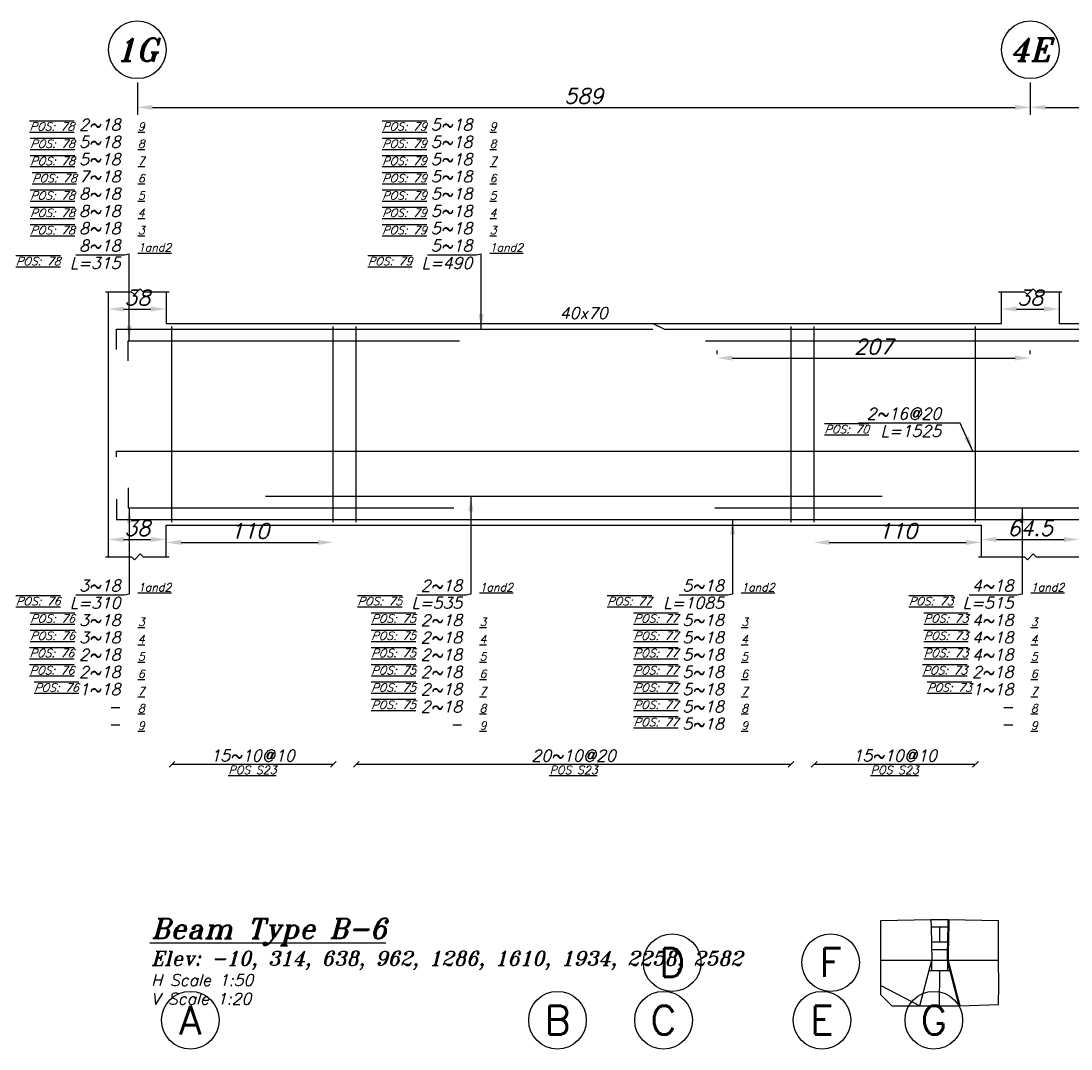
# Model space of a CAD drawing. Header units: inches. Extents: x 826 to 1034, y 702 to 834.
# Tile 76 of 93: x 972 to 986, y 790 to 803. Entities that reach past the tile are written whole.
import ezdxf
from ezdxf.enums import TextEntityAlignment as Align

# ---------------------------------------------------------------- set-up
doc = ezdxf.new("R2010")
doc.units = ezdxf.units.IN
doc.header["$MEASUREMENT"] = 0
doc.layers.add('SAZE_DRAWINGS', color=7, linetype='Continuous')
doc.styles.add('SAZE_STYLE', font='romansp.shx', dxfattribs={"oblique": 15})
doc.styles.add('SAZE_STYLE1', font='romant.shx', dxfattribs={"oblique": 15})
doc.dimstyles.new('SAZE_DIM_STYLE', dxfattribs={"dimtxt": 0.2, "dimasz": 0.2, "dimexe": 0.1, "dimexo": 0.05, "dimgap": 0.05, "dimtad": 0, "dimzin": 0, "dimdsep": 46, "dimtxsty": 'SAZE_STYLE', "dimcen": 0.09, "dimclrd": 2, "dimclre": 2, "dimclrt": 3, "dimadec": 0, "dimazin": 0, "dimtfac": 1, "dimtdec": 4, "dimtix": 1, "dimtmove": 1, "dimatfit": 3, "dimfxl": 1, "dimtolj": 1, "dimtzin": 0, "dimarcsym": 0})

# ---------------------------------------------------------------- blocks, each defined once
blk = doc.blocks.new('*D1838')
at = {"layer": 'Defpoints', "color": 0, "transparency": 16777216}
for p in [(973.244, 799.877), (974.005, 799.877), (974.005, 799.649)]:
    blk.add_point(p, dxfattribs=at)
at = {"layer": 'SAZE_DRAWINGS', "color": 2, "lineweight": -2, "transparency": 16777216}
blk.add_line((973.444, 799.649), (973.805, 799.649), dxfattribs=at)
at = {"layer": 'SAZE_DRAWINGS', "color": 2, "transparency": 16777216}
for points in [[(973.444, 799.682), (973.444, 799.616), (973.244, 799.649)], [(973.805, 799.682), (973.805, 799.616), (974.005, 799.649)]]:
    blk.add_solid(points, dxfattribs=at)
at = {"layer": 'SAZE_DRAWINGS', "color": 3, "transparency": 16777216, "insert": (973.625, 799.799), "char_height": 0.2, "attachment_point": 5, "style": 'SAZE_STYLE'}
blk.add_mtext('\\A1;38', dxfattribs=at)
blk = doc.blocks.new('*D1839')
at = {"layer": 'Defpoints', "color": 0, "transparency": 16777216}
for p in [(974.005, 796.608), (973.244, 796.38), (974.005, 796.38)]:
    blk.add_point(p, dxfattribs=at)
at = {"layer": 'SAZE_DRAWINGS', "color": 2, "lineweight": -2, "transparency": 16777216}
blk.add_line((973.444, 796.608), (973.805, 796.608), dxfattribs=at)
at = {"layer": 'SAZE_DRAWINGS', "color": 2, "transparency": 16777216}
for points in [[(973.444, 796.641), (973.444, 796.575), (973.244, 796.608)], [(973.805, 796.641), (973.805, 796.575), (974.005, 796.608)]]:
    blk.add_solid(points, dxfattribs=at)
at = {"layer": 'SAZE_DRAWINGS', "color": 3, "transparency": 16777216, "insert": (973.625, 796.758), "char_height": 0.2, "attachment_point": 5, "style": 'SAZE_STYLE'}
blk.add_mtext('\\A1;38', dxfattribs=at)
blk = doc.blocks.new('*D1840')
at = {"layer": 'Defpoints', "color": 0, "transparency": 16777216}
for p in [(985.024, 799.877), (985.784, 799.877), (985.784, 799.649)]:
    blk.add_point(p, dxfattribs=at)
at = {"layer": 'SAZE_DRAWINGS', "color": 2, "lineweight": -2, "transparency": 16777216}
blk.add_line((985.224, 799.649), (985.584, 799.649), dxfattribs=at)
at = {"layer": 'SAZE_DRAWINGS', "color": 2, "transparency": 16777216}
for points in [[(985.224, 799.682), (985.224, 799.616), (985.024, 799.649)], [(985.584, 799.682), (985.584, 799.616), (985.784, 799.649)]]:
    blk.add_solid(points, dxfattribs=at)
at = {"layer": 'SAZE_DRAWINGS', "color": 3, "transparency": 16777216, "insert": (985.404, 799.799), "char_height": 0.2, "attachment_point": 5, "style": 'SAZE_STYLE'}
blk.add_mtext('\\A1;38', dxfattribs=at)
blk = doc.blocks.new('*D1841')
at = {"layer": 'Defpoints', "color": 0, "transparency": 16777216}
for p in [(986.05, 796.608), (984.758, 796.38), (986.05, 796.38)]:
    blk.add_point(p, dxfattribs=at)
at = {"layer": 'SAZE_DRAWINGS', "color": 2, "lineweight": -2, "transparency": 16777216}
blk.add_line((984.958, 796.608), (985.85, 796.608), dxfattribs=at)
at = {"layer": 'SAZE_DRAWINGS', "color": 2, "transparency": 16777216}
for points in [[(984.958, 796.641), (984.958, 796.575), (984.758, 796.608)], [(985.85, 796.641), (985.85, 796.575), (986.05, 796.608)]]:
    blk.add_solid(points, dxfattribs=at)
at = {"layer": 'SAZE_DRAWINGS', "color": 3, "transparency": 16777216, "insert": (985.404, 796.758), "char_height": 0.2, "attachment_point": 5, "style": 'SAZE_STYLE'}
blk.add_mtext('\\A1;64.5', dxfattribs=at)
blk = doc.blocks.new('*D1796')
at = {"layer": 'Defpoints', "color": 0, "transparency": 16777216}
for p in [(973.625, 802.69), (985.404, 802.69), (985.404, 802.31)]:
    blk.add_point(p, dxfattribs=at)
at = {"layer": 'SAZE_DRAWINGS', "color": 2, "lineweight": -2, "transparency": 16777216}
for p, q in [((973.625, 802.64), (973.625, 802.21)), ((985.404, 802.64), (985.404, 802.21)), ((973.825, 802.31), (985.204, 802.31))]:
    blk.add_line(p, q, dxfattribs=at)
at = {"layer": 'SAZE_DRAWINGS', "color": 2, "transparency": 16777216}
for points in [[(973.825, 802.343), (973.825, 802.277), (973.625, 802.31)], [(985.204, 802.343), (985.204, 802.277), (985.404, 802.31)]]:
    blk.add_solid(points, dxfattribs=at)
at = {"layer": 'SAZE_DRAWINGS', "color": 3, "transparency": 16777216, "insert": (979.514, 802.46), "char_height": 0.2, "attachment_point": 5, "style": 'SAZE_STYLE'}
blk.add_mtext('\\A1;589', dxfattribs=at)
blk = doc.blocks.new('*D1797')
at = {"layer": 'Defpoints', "color": 0, "transparency": 16777216}
for p in [(985.404, 802.69), (995.594, 802.69), (995.594, 802.31)]:
    blk.add_point(p, dxfattribs=at)
at = {"layer": 'SAZE_DRAWINGS', "color": 2, "lineweight": -2, "transparency": 16777216}
for p, q in [((985.404, 802.64), (985.404, 802.21)), ((995.594, 802.64), (995.594, 802.21)), ((985.604, 802.31), (995.394, 802.31))]:
    blk.add_line(p, q, dxfattribs=at)
at = {"layer": 'SAZE_DRAWINGS', "color": 2, "transparency": 16777216}
for points in [[(985.604, 802.343), (985.604, 802.277), (985.404, 802.31)], [(995.394, 802.343), (995.394, 802.277), (995.594, 802.31)]]:
    blk.add_solid(points, dxfattribs=at)
at = {"layer": 'SAZE_DRAWINGS', "color": 3, "transparency": 16777216, "insert": (990.499, 802.46), "char_height": 0.2, "attachment_point": 5, "style": 'SAZE_STYLE'}
blk.add_mtext('\\A1;510', dxfattribs=at)
blk = doc.blocks.new('*D1798')
at = {"layer": 'Defpoints', "color": 0, "transparency": 16777216}
for p in [(981.273, 799.003), (985.404, 799.003), (985.404, 799.003)]:
    blk.add_point(p, dxfattribs=at)
at = {"layer": 'SAZE_DRAWINGS', "color": 2, "lineweight": -2, "transparency": 16777216}
for p, q in [((981.273, 799.053), (981.273, 799.103)), ((985.404, 799.053), (985.404, 799.103)), ((981.473, 799.003), (985.204, 799.003))]:
    blk.add_line(p, q, dxfattribs=at)
at = {"layer": 'SAZE_DRAWINGS', "color": 2, "transparency": 16777216}
for points in [[(981.473, 799.036), (981.473, 798.969), (981.273, 799.003)], [(985.204, 799.036), (985.204, 798.969), (985.404, 799.003)]]:
    blk.add_solid(points, dxfattribs=at)
at = {"layer": 'SAZE_DRAWINGS', "color": 3, "transparency": 16777216, "insert": (983.338, 799.153), "char_height": 0.2, "attachment_point": 5, "style": 'SAZE_STYLE'}
blk.add_mtext('\\A1;207', dxfattribs=at)
blk = doc.blocks.new('*D1799')
at = {"layer": 'Defpoints', "color": 0, "transparency": 16777216}
for p in [(974.005, 796.57), (976.21, 796.57), (976.21, 796.57)]:
    blk.add_point(p, dxfattribs=at)
at = {"layer": 'SAZE_DRAWINGS', "color": 2, "lineweight": -2, "transparency": 16777216}
blk.add_line((974.205, 796.57), (976.01, 796.57), dxfattribs=at)
at = {"layer": 'SAZE_DRAWINGS', "color": 2, "transparency": 16777216}
for points in [[(974.205, 796.603), (974.205, 796.536), (974.005, 796.57)], [(976.01, 796.603), (976.01, 796.536), (976.21, 796.57)]]:
    blk.add_solid(points, dxfattribs=at)
at = {"layer": 'SAZE_DRAWINGS', "color": 3, "transparency": 16777216, "insert": (975.107, 796.72), "char_height": 0.2, "attachment_point": 5, "style": 'SAZE_STYLE'}
blk.add_mtext('\\A1;110', dxfattribs=at)
blk = doc.blocks.new('*D1800')
at = {"layer": 'Defpoints', "color": 0, "transparency": 16777216}
for p in [(982.553, 796.57), (984.758, 796.57), (984.758, 796.57)]:
    blk.add_point(p, dxfattribs=at)
at = {"layer": 'SAZE_DRAWINGS', "color": 2, "lineweight": -2, "transparency": 16777216}
blk.add_line((982.753, 796.57), (984.558, 796.57), dxfattribs=at)
at = {"layer": 'SAZE_DRAWINGS', "color": 2, "transparency": 16777216}
for points in [[(982.753, 796.603), (982.753, 796.536), (982.553, 796.57)], [(984.558, 796.603), (984.558, 796.536), (984.758, 796.57)]]:
    blk.add_solid(points, dxfattribs=at)
at = {"layer": 'SAZE_DRAWINGS', "color": 3, "transparency": 16777216, "insert": (983.655, 796.72), "char_height": 0.2, "attachment_point": 5, "style": 'SAZE_STYLE'}
blk.add_mtext('\\A1;110', dxfattribs=at)

msp = doc.modelspace()

# ---------------------------------------------------------------- linework, layer by layer
at = {"layer": 'SAZE_DRAWINGS', "color": 8}
for points in [[(973.2065, 799.877), (973.5486, 799.877), (973.5866, 799.839), (973.6626, 799.915), (973.7006, 799.877), (974.0428, 799.877)], [(984.9859, 799.877), (985.328, 799.877), (985.366, 799.839), (985.442, 799.915), (985.48, 799.877), (985.8222, 799.877)], [(973.2065, 796.3798), (973.5486, 796.3798), (973.5866, 796.3417), (973.6626, 796.4178), (973.7006, 796.3798), (974.0428, 796.3798)], [(984.7198, 796.3798), (985.328, 796.3798), (985.366, 796.3417), (985.442, 796.4178), (985.48, 796.3798), (986.0883, 796.3798)], [(983.4349, 791.5785), (984.0943, 791.5945)], [(983.4349, 791.0564), (983.4349, 791.5785)], [(984.0943, 791.5945), (984.0964, 791.4981)], [(984.0943, 791.5945), (984.3272, 791.5945)], [(984.0964, 791.4981), (984.1063, 791.0564)], [(984.0964, 791.4981), (984.325, 791.4981)], [(984.2107, 791.2974), (984.2107, 791.4981)], [(984.3272, 791.5945), (984.9865, 791.5785)], [(984.9865, 791.0564), (984.9865, 791.5785)], [(984.1032, 791.197), (984.3183, 791.197)], [(984.1049, 791.2975), (984.3165, 791.2975)], [(983.4349, 791.0564), (984.1063, 791.0564)], [(983.4349, 790.7232), (983.4349, 791.0564)], [(983.9465, 790.4541), (984.1063, 791.0564)], [(984.1063, 790.9199), (984.1063, 791.0564)], [(984.1063, 791.0564), (984.3151, 791.0564)], [(984.3151, 790.9199), (984.3151, 791.0564)], [(984.3151, 791.0564), (984.9865, 791.0564)], [(984.9885, 790.7232), (984.9865, 791.0564)], [(984.0701, 790.9199), (984.3505, 790.9199)], [(984.2087, 790.4541), (984.2103, 790.9199)], [(983.4349, 790.5979), (983.4349, 790.7232)], [(983.4349, 790.7232), (983.9465, 790.4541)], [(984.9865, 790.4702), (984.9885, 790.7232)], [(983.4349, 790.5979), (983.5779, 790.4541)], [(983.5779, 790.4541), (983.9465, 790.4541)], [(983.9465, 790.4541), (984.4709, 790.4541)], [(984.4709, 790.4541), (984.9865, 790.4702)]]:
    msp.add_lwpolyline(points, dxfattribs=at)
at = {"layer": 'SAZE_DRAWINGS', "color": 3, "linetype": 'Continuous'}
for points in [[(973.2445, 796.3798), (973.2445, 799.877)], [(974.0048, 799.877), (974.0048, 799.4589), (985.0239, 799.4589), (985.0239, 799.877)], [(985.7842, 799.877), (985.7842, 799.4589), (995.138, 799.4589), (995.138, 799.877)], [(974.0048, 796.3798), (974.0048, 796.7979), (984.7578, 796.7979), (984.7578, 796.3798)]]:
    msp.add_lwpolyline(points, dxfattribs=at)
at = {"layer": 'SAZE_DRAWINGS', "color": 6, "linetype": 'Continuous'}
for points in [[(973.3509, 799.1167), (973.3509, 799.3828), (980.4266, 799.3828)], [(978.602, 799.4589), (980.4266, 799.4589), (980.5787, 799.3828), (995.9439, 799.3828), (995.9439, 799.1167)], [(973.503, 798.9647), (973.503, 799.2308), (977.8745, 799.2308)], [(981.1209, 799.2308), (995.7919, 799.2308), (995.7919, 798.9244)], [(973.503, 797.2921), (973.503, 797.026), (977.7985, 797.026)], [(975.3138, 797.178), (983.4487, 797.178)], [(973.3509, 797.14), (973.3509, 796.8739), (989.485, 796.8739)], [(981.2453, 797.026), (989.0761, 797.026)]]:
    msp.add_lwpolyline(points, dxfattribs=at)
at = {"layer": 'SAZE_DRAWINGS', "color": 4, "linetype": 'Continuous'}
for points in [[(974.0808, 796.8359), (974.0808, 799.4208)], [(976.2095, 796.8359), (976.2095, 799.4208)], [(976.5136, 796.8359), (976.5136, 799.4208)], [(982.2489, 796.8359), (982.2489, 799.4208)], [(982.553, 796.8359), (982.553, 799.4208)], [(984.6818, 796.8359), (984.6818, 799.4208)]]:
    msp.add_lwpolyline(points, dxfattribs=at)
at = {"layer": 'SAZE_DRAWINGS', "color": 5, "linetype": 'Continuous'}
msp.add_lwpolyline([(973.3509, 797.6976), (973.3509, 797.7736), (995.9439, 797.7736), (995.9439, 797.6976)], dxfattribs=at)
at = {"layer": 'SAZE_DRAWINGS', "color": 1}
for points in [[(974.0428, 793.6048), (974.1188, 793.6808)], [(974.0808, 793.6428), (976.2095, 793.6428)], [(976.1715, 793.6048), (976.2475, 793.6808)], [(976.4756, 793.6048), (976.5517, 793.6808)], [(976.5136, 793.6428), (982.2489, 793.6428)], [(982.2109, 793.6048), (982.2869, 793.6808)], [(982.515, 793.6048), (982.591, 793.6808)], [(982.553, 793.6428), (984.6818, 793.6428)], [(984.6437, 793.6048), (984.7198, 793.6808)]]:
    msp.add_lwpolyline(points, dxfattribs=at)
at = {"layer": 'SAZE_DRAWINGS', "color": 1, "const_width": 0.0304}
msp.add_lwpolyline([(984.4709, 790.4541), (984.3151, 791.0564), (984.325, 791.4981), (984.3272, 791.5945)], dxfattribs=at)
at = {"layer": 'SAZE_DRAWINGS', "color": 2}
for centre in [(980.6805, 791.0252), (982.7712, 791.0252), (974.3246, 790.2649), (979.1675, 790.2649), (980.5664, 790.2649), (982.6572, 790.2649), (984.1321, 790.2649)]:
    msp.add_circle(centre, 0.3801, dxfattribs=at)
for centre in [(973.6246, 803.0701), (985.404, 803.0701)]:
    msp.add_ellipse(centre, major_axis=(0.3801, 0), ratio=1, dxfattribs=at)

# ---------------------------------------------------------------- texts
at = {"layer": 'SAZE_DRAWINGS', "color": 3, "style": 'SAZE_STYLE1', "oblique": 15}
for s, p in [('1G', (973.6246, 803.0701)), ('4E', (985.404, 803.0701))]:
    msp.add_text(s, height=0.30411, dxfattribs=at).set_placement(p, align=Align.MIDDLE_CENTER)
at = {"layer": 'SAZE_DRAWINGS', "color": 2, "style": 'SAZE_STYLE1', "oblique": 15}
msp.add_text('40x70', height=0.15205, dxfattribs=at).set_placement((979.5143, 799.5957), align=Align.MIDDLE_CENTER)
at = {"layer": 'SAZE_DRAWINGS', "color": 3, "style": 'SAZE_STYLE', "oblique": 15}
for s, p in [('15~10@10', (975.1452, 793.6808)), ('20~10@20', (979.3813, 793.6808)), ('15~10@10', (983.6174, 793.6808))]:
    msp.add_text(s, height=0.15205, dxfattribs=at).set_placement(p, align=Align.CENTER)
at = {"layer": 'SAZE_DRAWINGS', "color": 2, "style": 'SAZE_STYLE', "oblique": 15}
for p in [(975.1453, 793.62), (979.3814, 793.62), (983.6175, 793.62)]:
    msp.add_text('%%U%%OPOS S23', height=0.106438, dxfattribs=at).set_placement(p, align=Align.TOP_CENTER)
at = {"layer": 'SAZE_DRAWINGS', "color": 4, "style": 'SAZE_STYLE1', "oblique": 15}
msp.add_text('%%UBeam Type B-6', height=0.266095, dxfattribs=at).set_placement((973.8061, 791.3411))
at = {"layer": 'SAZE_DRAWINGS', "color": 2, "style": 'SAZE_STYLE1', "oblique": 15}
for s, height, p in [('Elev: -10, 314, 638, 962, 1286, 1610, 1934, 2258, 2582', 0.190068, (973.8061, 790.9863)), ('H Scale 1:50', 0.152054, (973.8061, 790.7166)), ('V Scale 1:20', 0.152054, (973.8061, 790.4704))]:
    msp.add_text(s, height=height, dxfattribs=at).set_placement(p)
at = {"layer": 'SAZE_DRAWINGS', "color": 3, "style": 'SAZE_STYLE'}
for s, p in [('D', (980.6805, 791.0252)), ('F', (982.7712, 791.0252)), ('A', (974.3246, 790.2649)), ('B', (979.1675, 790.2649)), ('C', (980.5664, 790.2649)), ('E', (982.6572, 790.2649)), ('G', (984.1321, 790.2649))]:
    msp.add_text(s, height=0.3801, dxfattribs=at).set_placement(p, align=Align.MIDDLE_CENTER)
at = {"layer": 'SAZE_DRAWINGS', "color": 2, "style": 'SAZE_STYLE'}
for s, insert, char_height, attachment_point in [('{\\Q20;\\L\\OPOS: 78}', (972.7923, 802.0058), 0.106438, 9), ('{\\Q20;\\L\\OPOS: 79}', (977.4419, 802.0058), 0.106438, 9), ('{\\L9}', (973.6322, 802.0058), 0.10644, 7), ('{\\L9}', (978.2733, 802.0058), 0.10644, 7), ('{\\Q20;\\L\\OPOS: 78}', (972.8008, 801.7777), 0.106438, 9), ('{\\L8}', (973.6322, 801.7777), 0.10644, 7), ('{\\Q20;\\L\\OPOS: 79}', (977.4419, 801.7777), 0.106438, 9), ('{\\L8}', (978.2733, 801.7777), 0.10644, 7), ('{\\Q20;\\L\\OPOS: 78}', (972.8008, 801.5496), 0.106438, 9), ('{\\L7}', (973.6322, 801.5496), 0.10644, 7), ('{\\Q20;\\L\\OPOS: 79}', (977.4419, 801.5496), 0.106438, 9), ('{\\L7}', (978.2733, 801.5496), 0.10644, 7), ('{\\Q20;\\L\\OPOS: 78}', (972.8241, 801.3215), 0.106438, 9), ('{\\Q20;\\L\\OPOS: 79}', (977.4419, 801.3215), 0.106438, 9), ('{\\L6}', (973.6322, 801.3215), 0.10644, 7), ('{\\L6}', (978.2733, 801.3215), 0.10644, 7), ('{\\Q20;\\L\\OPOS: 78}', (972.8008, 801.0934), 0.106438, 9), ('{\\L5}', (973.6322, 801.0934), 0.10644, 7), ('{\\Q20;\\L\\OPOS: 79}', (977.4419, 801.0934), 0.106438, 9), ('{\\L5}', (978.2733, 801.0934), 0.10644, 7), ('{\\Q20;\\L\\OPOS: 78}', (972.8008, 800.8654), 0.106438, 9), ('{\\L4}', (973.6322, 800.8654), 0.10644, 7), ('{\\Q20;\\L\\OPOS: 79}', (977.4419, 800.8654), 0.106438, 9), ('{\\L4}', (978.2733, 800.8654), 0.10644, 7), ('{\\Q20;\\L\\OPOS: 78}', (972.8008, 800.6373), 0.106438, 9), ('{\\Q20;\\L\\OPOS: 79}', (977.4419, 800.6373), 0.106438, 9), ('{\\L3}', (973.6322, 800.6373), 0.10644, 7), ('{\\L3}', (978.2733, 800.6373), 0.10644, 7), ('{\\L1and2}', (973.6322, 800.4092), 0.10644, 7), ('{\\L1and2}', (978.2733, 800.4092), 0.10644, 7), ('{\\Q20;\\L\\OPOS: 78}', (972.6106, 800.3332), 0.106438, 3), ('L=315', (973.4041, 800.3332), 0.15205, 3), ('{\\Q20;\\L\\OPOS: 79}', (977.2523, 800.3332), 0.106438, 3), ('L=490', (978.0453, 800.3332), 0.15205, 3), ('{\\Q20;\\L\\OPOS: 70}', (983.2765, 798.1157), 0.106438, 3), ('L=1525', (984.2293, 798.1157), 0.15205, 3), ('{\\L1and2}', (973.6322, 795.9236), 0.10644, 7), ('{\\L1and2}', (978.1395, 795.9236), 0.10644, 7), ('{\\L1and2}', (981.5916, 795.9236), 0.10644, 7), ('{\\L1and2}', (985.4116, 795.9236), 0.10644, 7), ('{\\Q20;\\L\\OPOS: 76}', (972.6112, 795.8476), 0.106438, 3), ('L=310', (973.4041, 795.8476), 0.15205, 3), ('{\\Q20;\\L\\OPOS: 75}', (977.1179, 795.8476), 0.106438, 3), ('L=535', (977.9114, 795.8476), 0.15205, 3), ('{\\Q20;\\L\\OPOS: 77}', (980.4107, 795.8476), 0.106438, 3), ('L=1085', (981.3635, 795.8476), 0.15205, 3), ('{\\Q20;\\L\\OPOS: 73}', (984.39, 795.8476), 0.106438, 3), ('L=515', (985.1835, 795.8476), 0.15205, 3), ('{\\Q20;\\L\\OPOS: 76}', (972.8008, 795.6195), 0.106438, 3), ('{\\Q20;\\L\\OPOS: 75}', (977.2995, 795.6195), 0.106438, 3), ('{\\Q20;\\L\\OPOS: 77}', (980.7602, 795.6195), 0.106438, 3), ('{\\Q20;\\L\\OPOS: 73}', (984.5866, 795.6195), 0.106438, 3), ('{\\L3}', (973.6322, 795.4674), 0.10644, 7), ('{\\L3}', (978.1395, 795.4674), 0.10644, 7), ('{\\L3}', (981.5916, 795.4674), 0.10644, 7), ('{\\L3}', (985.4116, 795.4674), 0.10644, 7), ('{\\Q20;\\L\\OPOS: 76}', (972.8008, 795.3914), 0.106438, 3), ('{\\L4}', (973.6322, 795.2393), 0.10644, 7), ('{\\Q20;\\L\\OPOS: 75}', (977.2995, 795.3914), 0.106438, 3), ('{\\L4}', (978.1395, 795.2393), 0.10644, 7), ('{\\Q20;\\L\\OPOS: 77}', (980.7602, 795.3914), 0.106438, 3), ('{\\L4}', (981.5916, 795.2393), 0.10644, 7), ('{\\Q20;\\L\\OPOS: 73}', (984.5866, 795.3914), 0.106438, 3), ('{\\L4}', (985.4116, 795.2393), 0.10644, 7), ('{\\Q20;\\L\\OPOS: 76}', (972.7923, 795.1633), 0.106438, 3), ('{\\L5}', (973.6322, 795.0113), 0.10644, 7), ('{\\Q20;\\L\\OPOS: 75}', (977.2995, 795.1633), 0.106438, 3), ('{\\L5}', (978.1395, 795.0113), 0.10644, 7), ('{\\Q20;\\L\\OPOS: 77}', (980.7602, 795.1633), 0.106438, 3), ('{\\L5}', (981.5916, 795.0113), 0.10644, 7), ('{\\Q20;\\L\\OPOS: 73}', (984.5866, 795.1633), 0.106438, 3), ('{\\L5}', (985.4116, 795.0113), 0.10644, 7), ('{\\Q20;\\L\\OPOS: 76}', (972.7923, 794.9352), 0.106438, 3), ('{\\Q20;\\L\\OPOS: 75}', (977.2995, 794.9352), 0.106438, 3), ('{\\Q20;\\L\\OPOS: 77}', (980.7602, 794.9352), 0.106438, 3), ('{\\Q20;\\L\\OPOS: 73}', (984.5717, 794.9352), 0.106438, 3), ('{\\L6}', (973.6322, 794.7832), 0.10644, 7), ('{\\L6}', (978.1395, 794.7832), 0.10644, 7), ('{\\L6}', (981.5916, 794.7832), 0.10644, 7), ('{\\L6}', (985.4116, 794.7832), 0.10644, 7), ('{\\Q20;\\L\\OPOS: 76}', (972.8524, 794.7072), 0.106438, 3), ('{\\L7}', (973.6322, 794.5551), 0.10644, 7), ('{\\Q20;\\L\\OPOS: 75}', (977.2995, 794.7072), 0.106438, 3), ('{\\L7}', (978.1395, 794.5551), 0.10644, 7), ('{\\Q20;\\L\\OPOS: 77}', (980.7602, 794.7072), 0.106438, 3), ('{\\L7}', (981.5916, 794.5551), 0.10644, 7), ('{\\Q20;\\L\\OPOS: 73}', (984.6318, 794.7072), 0.106438, 3), ('{\\L7}', (985.4116, 794.5551), 0.10644, 7), ('{\\L8}', (973.6322, 794.327), 0.10644, 7), ('{\\Q20;\\L\\OPOS: 75}', (977.2995, 794.4791), 0.106438, 3), ('{\\L8}', (978.1395, 794.327), 0.10644, 7), ('{\\Q20;\\L\\OPOS: 77}', (980.7602, 794.4791), 0.106438, 3), ('{\\L8}', (981.5916, 794.327), 0.10644, 7), ('{\\L8}', (985.4116, 794.327), 0.10644, 7), ('{\\Q20;\\L\\OPOS: 77}', (980.7602, 794.251), 0.106438, 3), ('{\\L9}', (973.6322, 794.0989), 0.10644, 7), ('{\\L9}', (978.1395, 794.0989), 0.10644, 7), ('{\\L9}', (981.5916, 794.0989), 0.10644, 7), ('{\\L9}', (985.4116, 794.0989), 0.10644, 7)]:
    msp.add_mtext(s, dxfattribs=dict(at, insert=insert, char_height=char_height, attachment_point=attachment_point))
at = {"layer": 'SAZE_DRAWINGS', "color": 3, "style": 'SAZE_STYLE'}
for s, insert, char_height, attachment_point in [('2~18', (973.4041, 802.0058), 0.15205, 9), ('5~18', (978.0453, 802.0058), 0.15205, 9), ('5~18', (973.4041, 801.7777), 0.15205, 9), ('5~18', (978.0453, 801.7777), 0.15205, 9), ('5~18', (973.4041, 801.5496), 0.15205, 9), ('5~18', (978.0453, 801.5496), 0.15205, 9), ('7~18', (973.4041, 801.3215), 0.15205, 9), ('5~18', (978.0453, 801.3215), 0.15205, 9), ('8~18', (973.4041, 801.0934), 0.15205, 9), ('5~18', (978.0453, 801.0934), 0.15205, 9), ('8~18', (973.4041, 800.8654), 0.15205, 9), ('5~18', (978.0453, 800.8654), 0.15205, 9), ('8~18', (973.4041, 800.6373), 0.15205, 9), ('5~18', (978.0453, 800.6373), 0.15205, 9), ('\\A1;8~18', (973.4041, 800.4092), 0.15205, 9), ('\\A1;5~18', (978.0453, 800.4092), 0.15205, 9), ('2~16@20', (984.2293, 798.1917), 0.15205, 9), ('\\A1;3~18', (973.4041, 795.9236), 0.15205, 9), ('\\A1;2~18', (977.9114, 795.9236), 0.15205, 9), ('\\A1;5~18', (981.3635, 795.9236), 0.15205, 9), ('\\A1;4~18', (985.1835, 795.9236), 0.15205, 9), ('3~18', (973.4041, 795.6195), 0.15205, 3), ('2~18', (977.9114, 795.6195), 0.15205, 3), ('5~18', (981.3635, 795.6195), 0.15205, 3), ('4~18', (985.1835, 795.6195), 0.15205, 3), ('3~18', (973.4041, 795.3914), 0.15205, 3), ('2~18', (977.9114, 795.3914), 0.15205, 3), ('5~18', (981.3635, 795.3914), 0.15205, 3), ('4~18', (985.1835, 795.3914), 0.15205, 3), ('2~18', (973.4041, 795.1633), 0.15205, 3), ('2~18', (977.9114, 795.1633), 0.15205, 3), ('5~18', (981.3635, 795.1633), 0.15205, 3), ('4~18', (985.1835, 795.1633), 0.15205, 3), ('2~18', (973.4041, 794.9352), 0.15205, 3), ('2~18', (977.9114, 794.9352), 0.15205, 3), ('5~18', (981.3635, 794.9352), 0.15205, 3), ('2~18', (985.1835, 794.9352), 0.15205, 3), ('1~18', (973.4041, 794.7072), 0.15205, 3), ('2~18', (977.9114, 794.7072), 0.15205, 3), ('5~18', (981.3635, 794.7072), 0.15205, 3), ('1~18', (985.1835, 794.7072), 0.15205, 3), ('-', (973.4041, 794.4791), 0.1521, 3), ('2~18', (977.9114, 794.4791), 0.15205, 3), ('5~18', (981.3635, 794.4791), 0.15205, 3), ('-', (985.1835, 794.4791), 0.1521, 3), ('5~18', (981.3635, 794.251), 0.15205, 3), ('-', (973.4041, 794.251), 0.1521, 3), ('-', (977.9114, 794.251), 0.1521, 3), ('-', (985.1835, 794.251), 0.1521, 3)]:
    msp.add_mtext(s, dxfattribs=dict(at, insert=insert, char_height=char_height, attachment_point=attachment_point))

# ---------------------------------------------------------------- dimensions: what is measured, and where the dimension line sits
at = {"layer": 'SAZE_DRAWINGS', "color": 2}
for base, p1, p2, override, picture, middle in [((985.404, 802.3099), (973.6246, 802.69), (985.404, 802.69), {"dimtxt": 0.2, "dimasz": 0.2, "dimgap": 0.05, "dimtad": 1, "dimdec": 1, "dimlfac": 50, "dimrnd": 1, "dimzin": 8, "dimclrd": 2, "dimclre": 2, "dimclrt": 3}, '*D1796', (979.5143, 802.4599)), ((995.5942, 802.3099), (985.404, 802.69), (995.5942, 802.69), {"dimtxt": 0.2, "dimasz": 0.2, "dimgap": 0.05, "dimtad": 1, "dimdec": 1, "dimlfac": 50, "dimrnd": 1, "dimzin": 8, "dimclrd": 2, "dimclre": 2, "dimclrt": 3}, '*D1797', (990.4991, 802.4599)), ((974.0048, 799.6489), (973.2445, 799.877), (974.0048, 799.877), {"dimtxt": 0.2, "dimasz": 0.2, "dimgap": 0.05, "dimtad": 1, "dimdec": 1, "dimlfac": 50, "dimrnd": 0.5, "dimzin": 8, "dimse1": 1, "dimse2": 1, "dimclrd": 2, "dimclre": 2, "dimclrt": 3}, '*D1838', (973.6246, 799.7989)), ((985.7842, 799.6489), (985.0239, 799.877), (985.7842, 799.877), {"dimtxt": 0.2, "dimasz": 0.2, "dimgap": 0.05, "dimtad": 1, "dimdec": 1, "dimlfac": 50, "dimrnd": 0.5, "dimzin": 8, "dimse1": 1, "dimse2": 1, "dimclrd": 2, "dimclre": 2, "dimclrt": 3}, '*D1840', (985.404, 799.7989)), ((985.404, 799.0027), (981.2729, 799.0027), (985.404, 799.0027), {"dimtxt": 0.2, "dimasz": 0.2, "dimgap": 0.05, "dimtad": 1, "dimdec": 1, "dimlfac": 50, "dimrnd": 1, "dimzin": 8, "dimclrd": 2, "dimclre": 2, "dimclrt": 3}, '*D1798', (983.3385, 799.1527)), ((974.0048, 796.6078), (973.2445, 796.3798), (974.0048, 796.3798), {"dimtxt": 0.2, "dimasz": 0.2, "dimgap": 0.05, "dimtad": 1, "dimdec": 1, "dimlfac": 50, "dimrnd": 0.5, "dimzin": 8, "dimse1": 1, "dimse2": 1, "dimclrd": 2, "dimclre": 2, "dimclrt": 3}, '*D1839', (973.6246, 796.7578)), ((986.0502, 796.6078), (984.7578, 796.3798), (986.0502, 796.3798), {"dimtxt": 0.2, "dimasz": 0.2, "dimgap": 0.05, "dimtad": 1, "dimdec": 1, "dimlfac": 50, "dimrnd": 0.5, "dimzin": 8, "dimse1": 1, "dimse2": 1, "dimclrd": 2, "dimclre": 2, "dimclrt": 3}, '*D1841', (985.404, 796.7578)), ((976.2095, 796.5698), (974.0048, 796.5698), (976.2095, 796.5698), {"dimtxt": 0.2, "dimasz": 0.2, "dimgap": 0.05, "dimtad": 1, "dimdec": 1, "dimlfac": 50, "dimrnd": 1, "dimzin": 8, "dimse1": 1, "dimse2": 1, "dimclrd": 2, "dimclre": 2, "dimclrt": 3}, '*D1799', (975.1071, 796.7198)), ((984.7578, 796.5698), (982.553, 796.5698), (984.7578, 796.5698), {"dimtxt": 0.2, "dimasz": 0.2, "dimgap": 0.05, "dimtad": 1, "dimdec": 1, "dimlfac": 50, "dimrnd": 1, "dimzin": 8, "dimse1": 1, "dimse2": 1, "dimclrd": 2, "dimclre": 2, "dimclrt": 3}, '*D1800', (983.6554, 796.7198))]:
    dim = msp.add_linear_dim(base=base, p1=p1, p2=p2, dimstyle='SAZE_DIM_STYLE', override=override, dxfattribs=at)
    dim.commit()
    dim.dimension.update_dxf_attribs({"geometry": picture, "text_midpoint": middle})

# ---------------------------------------------------------------- leaders
at = {"layer": 'SAZE_DRAWINGS', "color": 2, "annotation_type": 0, "has_hookline": 1, "hookline_direction": 1}
for points, text_width in [([(973.5182, 799.2308), (973.5182, 800.3712), (973.4541, 800.3592)], 0.5919), ([(978.1593, 799.3828), (978.1593, 800.3712), (978.0953, 800.3592)], 0.5919), ([(984.6474, 797.7736), (984.4793, 798.1417), (984.2793, 798.1417)], 1.0904), ([(978.0255, 797.178), (978.0255, 795.8856), (977.9614, 795.8736)], 0.5997), ([(973.5182, 797.026), (973.5182, 795.8856), (973.4541, 795.8736)], 0.5919), ([(985.2976, 797.026), (985.2976, 795.8856), (985.2335, 795.8736)], 0.5861), ([(981.4775, 796.8739), (981.4775, 795.8856), (981.4135, 795.8736)], 0.5919)]:
    msp.add_leader(points, dimstyle='SAZE_DIM_STYLE', override={"dimasz": 0.2, "dimgap": 0.05, "dimtad": 1, "dimclrd": 2}, dxfattribs=dict(at, text_width=text_width))

doc.saveas('drawing.dxf')
